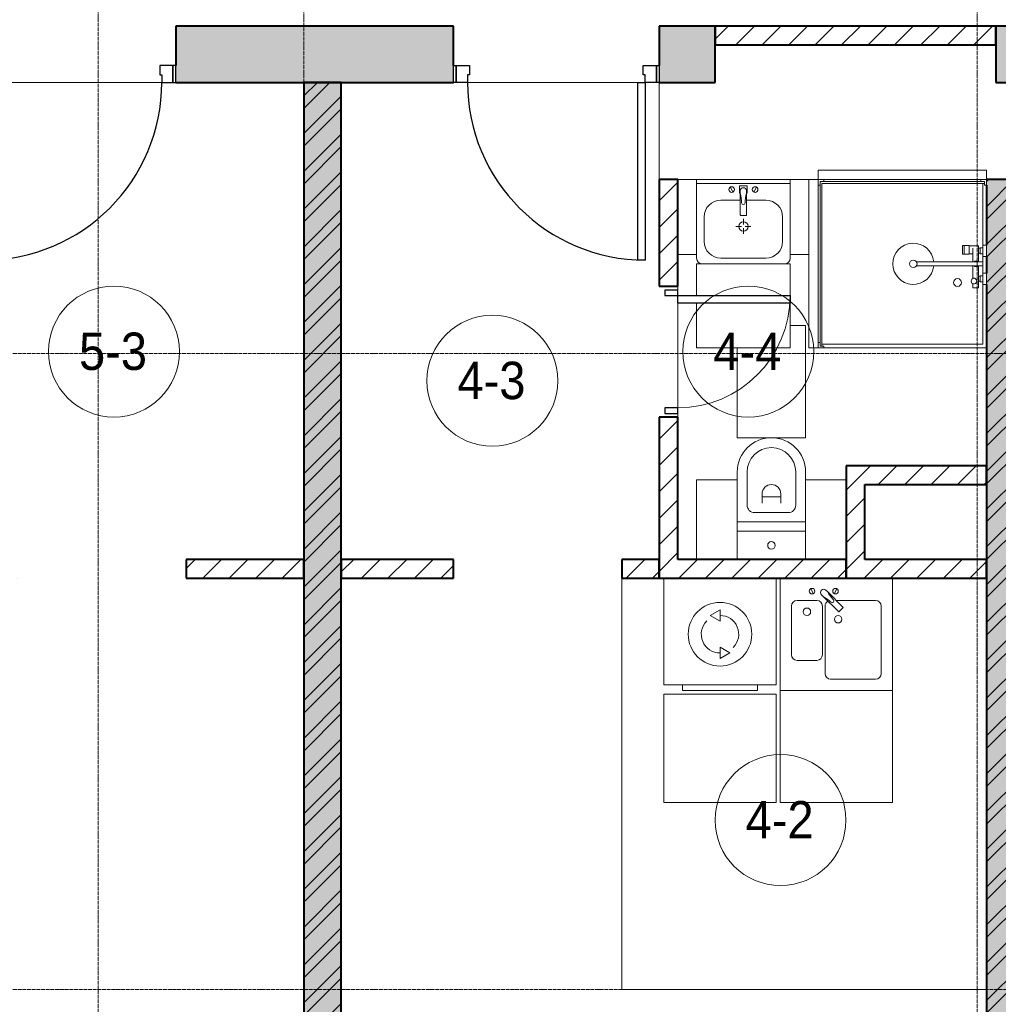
# Model space of a CAD drawing. Header units: millimetres. Extents: x 5617 to 143375, y 7718 to 186221.
# Tile 45 of 106: x 44487 to 49719, y 18722 to 23985. Entities that reach past the tile are written whole.
import ezdxf

# ---------------------------------------------------------------- set-up
doc = ezdxf.new("R2010")
doc.units = ezdxf.units.MM
doc.linetypes.add('ADSK_Линия сетки', pattern=[25, 20, -2.5, 0, -2.5])
doc.linetypes.add('Линия сетки', pattern=[25, 20, -2.5, 0, -2.5])
for name, color, linetype, lineweight in [('Двери', 7, 'Continuous', 18), ('Каркас_Импост', 7, 'Continuous', 30), ('Марки помещений', 7, 'Continuous', 20), ('Мебель', 7, 'Continuous', 18), ('Монтажный зазор', 7, 'Continuous', 30), ('Оси', 7, 'Continuous', 9), ('Панель', 7, 'Continuous', 30), ('Перекрытия', 7, 'Continuous', 18), ('Сантехнические приборы', 7, 'Continuous', 18), ('Стены', 7, 'Continuous', 18), ('Стены разрез', 7, 'Continuous', 40), ('Электрооборудование', 7, 'Continuous', 18)]:
    doc.layers.add(name, color=color, linetype=linetype, lineweight=lineweight)
doc.styles.add('Arial_3', font='arial.ttf', dxfattribs={"width": 0.9, "height": 200})
pattern_1 = [(50, (0, 0), (218.62117, -19.1268), [22.86, -251.46]), (355, (0, 0), (-42.29187, 229.2684), [18.288, -201.168]), (100.451, (18.22, -1.6), (176.33107, 210.13963), [19.428, -213.708]), (46.184, (0, 60.96), (325.29495, -50.45164), [34.29, -377.19]), (96.636, (27.1, 56.76), (284.883, 296.9127), [29.142, -320.562]), (351.184, (0, 60.96), (284.8858, 296.9107), [27.432, -301.752]), (21, (30.48, 45.72), (181.93753, -122.71832), [22.86, -251.46]), (326, (30.48, 45.72), (74.16223, 221.0262), [18.288, -201.168]), (71.451, (45.64, 35.5), (256.10035, 98.30526), [19.428, -213.708]), (37.5, (0, 0), (3.70639, 101.465895), [3.353, -195.377, 3.353, -200.863, -201.93]), (37.5, (0, 0), (3.70639, 101.465895), [-402.946, 3.353, -198.577]), (7.5, (0, 0), (80.18358, 120.21653), [3.353, -113.081, 3.353, -190.805, -76.962]), (7.5, (0, 0), (80.18358, 120.21653), [-310.591, 3.353, -73.609]), (327.5, (-67.97, 0), (162.708646, -6.87497), [3.353, -72.847, 3.353, -234.391, -315.468]), (327.5, (-67.97, 0), (162.708646, -6.87497), [-313.944, 3.353, -312.115]), (317.5, (-98.45, 0), (177.75468, 30.51183), [3.353, -95.707, 3.353, -154.534, -224.028]), (317.5, (-98.45, 0), (177.75468, 30.51183), [-256.946, 3.353, -220.675])]
pattern_2 = [(45, (0, 0), (-101.02788, 101.02788), []), (45, (67.35, 0), (-101.02788, 101.02788), [])]
pattern_3 = [(45, (0, 0), (-70.71068, 70.71068), [])]

# ---------------------------------------------------------------- blocks, each defined once
blk = doc.blocks.new('101_Дверь_Однопольная - _НЧ_Мет_900х2100_Квартира_Пр-3835139-МКСС_К4_L08_28_500_')
at = {"layer": 'Каркас_Импост', "color": 253, "true_color": 0xaaaaaa}
for p, q in [((-535, 150), (-475, 150)), ((-535, 60), (-535, 150)), ((-475, 150), (-475, 110)), ((-475, 110), (-465, 110)), ((-465, 110), (-465, 60)), ((465, 110), (475, 110)), ((465, 60), (465, 110)), ((475, 150), (535, 150)), ((475, 110), (475, 150)), ((535, 150), (535, 60)), ((-465, 60), (-535, 60)), ((535, 60), (465, 60))]:
    blk.add_line(p, q, dxfattribs=at)
at = {"layer": 'Монтажный зазор', "color": 253, "true_color": 0xaaaaaa}
for p, q in [((-550, 150), (-535, 150)), ((-550, 60), (-550, 150)), ((-535, 150), (-535, 60)), ((535, 60), (535, 150)), ((535, 150), (550, 150)), ((550, 150), (550, 60)), ((-535, 60), (-550, 60)), ((550, 60), (535, 60))]:
    blk.add_line(p, q, dxfattribs=at)
at = {"layer": 'Панель', "color": 253, "true_color": 0xaaaaaa}
for p, q in [((-475, 1100), (-435, 1100)), ((-475, 150), (-475, 1100)), ((-435, 1100), (-435, 150)), ((-435, 150), (-475, 150))]:
    blk.add_line(p, q, dxfattribs=at)
blk.add_arc((-475, 150), 950, 0, 90, dxfattribs=at)
blk = doc.blocks.new('MR_Унитаз напольный - Санузел с ванной-2515844-МКСС_К4_L08_28_500_')
at = {"layer": 'Сантехнические приборы', "color": 253, "true_color": 0xaaaaaa}
for p, q in [((-182.5, 200), (-182.5, 50)), ((182.5, 50), (182.5, 200)), ((-182.5, 50), (182.5, 50)), ((182.5, 50), (-182.5, 50)), ((-182.5, 50), (-182.5, 0)), ((-182.5, 0), (182.5, 0)), ((182.5, 0), (182.5, 50)), ((182.5, 0), (-182.5, 0)), ((-182.5, 0), (-182.5, -267.5)), ((-90, -50), (90, -50)), ((182.5, -267.5), (182.5, 0)), ((-130, -267.5), (-130, -90)), ((-50, -150), (-50, -100)), ((50, -100), (50, -150)), ((130, -90), (130, -267.5)), ((-50, -135), (50, -135))]:
    blk.add_line(p, q, dxfattribs=at)
for centre, radius, start, end in [((0, 125), 20, 0, 180), ((0, 125), 20, 180, 0), ((-90, -90), 40, 90, 180), ((90, -90), 40, 360, 90), ((0, -150), 50, 180, 0), ((0, -267.5), 182.5, 180, 360), ((0, -267.5), 130, 180, 0)]:
    blk.add_arc(centre, radius, start, end, dxfattribs=at)
blk = doc.blocks.new('MR_Зона обслуживания - MR_Зона обслуживания-V54-МКСС_К4_L08_28_500_')
at = {"layer": 'Мебель', "lineweight": 9}
for p, q in [((182.5, 0), (-182.5, 0)), ((-182.5, 0), (-182.5, -600)), ((182.5, -480), (182.5, 0)), ((-182.5, -600), (-100, -600))]:
    blk.add_line(p, q, dxfattribs=at)
blk = doc.blocks.new('MR_Зона обслуживания - MR_Зона обслуживания-2638729-МКСС_К4_L08_28_500_')
at = {"layer": 'Мебель', "lineweight": 9}
for p, q in [((108.75, -425), (108.75, 0)), ((-108.75, -425), (108.75, -425))]:
    blk.add_line(p, q, dxfattribs=at)
blk = doc.blocks.new('MR_Зона обслуживания - MR_Зона обслуживания-V2-МКСС_К4_L08_28_500_')
at = {"layer": 'Мебель', "lineweight": 9}
blk.add_line((-108.75, -425), (108.75, -425), dxfattribs=at)
blk = doc.blocks.new('MR_Стиральная машина - Стиральная машина_600-V11-МКСС_К4_L08_28_500_')
at = {"layer": 'Электрооборудование', "color": 253, "true_color": 0xaaaaaa}
for p, q in [((-300, 0), (-300, -570)), ((300, -570), (300, 0)), ((0, -170), (-52, -200)), ((-52, -200), (0, -230)), ((0, -230), (0, -170)), ((0, -370), (0, -430)), ((52, -400), (0, -370)), ((0, -430), (52, -400)), ((-300, -570), (300, -570)), ((-200, -570), (-200, -600)), ((200, -600), (200, -570)), ((-200, -600), (200, -600))]:
    blk.add_line(p, q, dxfattribs=at)
for radius, start, end in [(170, 360, 180), (100, 315, 90), (100, 135, 270), (170, 180, 360)]:
    blk.add_arc((0, -300), radius, start, end, dxfattribs=at)
blk = doc.blocks.new('MR_Зона обслуживания - MR_Зона обслуживания-2638756-МКСС_К4_L08_28_500_')
at = {"layer": 'Мебель', "lineweight": 9}
for p, q in [((300, 0), (-300, 0)), ((-300, 0), (-300, -580)), ((300, -580), (300, 0)), ((-300, -580), (300, -580))]:
    blk.add_line(p, q, dxfattribs=at)
blk = doc.blocks.new('MR_Душевой поддон - Санузел с душем_900х900-V40-МКСС_К4_L08_28_500_')
at = {"layer": 'Сантехнические приборы', "color": 253, "true_color": 0xaaaaaa}
for p, q in [((-70, 0), (-100, 0)), ((-70, -10), (-70, 0)), ((310, 0), (250.2, 0)), ((250.2, 0), (250.2, -20)), ((310, -20), (310, 0)), ((459.8, 0), (400, 0)), ((400, 0), (400, -20)), ((459.8, -20), (459.8, 0)), ((-100, -30), (-90, -30)), ((-90, -30), (-90, -10)), ((-90, -10), (-70, -10)), ((-80, -10), (-90, -10)), ((-90, -10), (-90, -890)), ((-80, -880), (-80, -10)), ((250.2, -20), (-80, -20)), ((250.2, -20), (310, -20)), ((266.7, -42), (253.8, -42)), ((253.8, -42), (253.8, -92.5)), ((296, -20), (264, -20)), ((264, -20), (264, -34)), ((264, -34), (296, -34)), ((293.6, -34), (266.7, -34)), ((266.7, -34), (266.7, -42)), ((338.7, -42), (266.7, -42)), ((266.7, -42), (293.6, -42)), ((293.6, -42), (293.6, -34)), ((296, -34), (296, -20)), ((338.7, -20), (310, -20)), ((361.3, -20), (338.7, -20)), ((338.7, -20), (338.7, -375.1)), ((400, -20), (361.3, -20)), ((361.3, -375.1), (361.3, -20)), ((479.1, -42), (361.3, -42)), ((400, -20), (459.8, -20)), ((446, -20), (414, -20)), ((414, -20), (414, -34)), ((414, -34), (446, -34)), ((443.3, -34), (416.4, -34)), ((416.4, -34), (416.4, -42)), ((416.4, -42), (443.3, -42)), ((443.3, -42), (443.3, -34)), ((446, -34), (446, -20)), ((780, -20), (459.8, -20)), ((479.1, -73.7), (479.1, -42)), ((780, -880), (780, -20)), ((800, -870), (800, 0)), ((298.9, -92.5), (251.9, -92.5)), ((251.9, -92.5), (251.9, -120)), ((253.8, -92.5), (296.6, -92.5)), ((266.7, -73.7), (338.7, -73.7)), ((296.6, -92.5), (296.6, -73.7)), ((298.9, -120), (298.9, -92.5)), ((361.3, -73.7), (428.7, -73.7)), ((455.7, -73.7), (479.1, -73.7)), ((251.9, -120), (298.9, -120)), ((298.9, -120), (251.9, -120)), ((251.9, -120), (251.9, -129.1)), ((251.9, -129.1), (298.9, -129.1)), ((298.9, -129.1), (298.9, -120)), ((-90, -870), (-100, -870)), ((-90, -890), (-90, -870)), ((-70, -890), (-90, -890)), ((-90, -890), (790, -890)), ((790, -880), (-80, -880)), ((-70, -900), (-70, -890)), ((790, -890), (770, -890)), ((770, -890), (770, -900)), ((800, -870), (790, -870)), ((790, -870), (790, -890)), ((790, -890), (790, -880)), ((800, -900), (800, -870))]:
    blk.add_line(p, q, dxfattribs=at)
for centre, radius, start, end in [((350, -56.1), 15.5, 137.0093, 222.9907), ((350, -56.1), 15.5, 317.0093, 42.9907), ((442.2, -67.2), 15, 334.0483, 205.9517), ((442.2, -67.2), 15, 0, 180), ((442.2, -67.2), 15, 180, 360), ((450, -155.2), 20.9, 0, 180), ((450, -155.2), 20.9, 180, 0), ((350, -391.5), 110, 95.916, 84.084), ((350, -391.5), 20, 0, 180), ((350, -391.5), 20, 180, 360), ((350, -391.5), 20, 55.4667, 124.5333)]:
    blk.add_arc(centre, radius, start, end, dxfattribs=at)
blk = doc.blocks.new('MR_Зона обслуживания - MR_Зона обслуживания-2638758-МКСС_К4_L08_28_500_')
at = {"layer": 'Мебель', "lineweight": 9}
for p, q in [((450, 0), (-450, 0)), ((-450, 0), (-450, -50)), ((450, -50), (450, 0)), ((-450, -50), (450, -50))]:
    blk.add_line(p, q, dxfattribs=at)
blk = doc.blocks.new('MR_Тумба-Умывальник с зеркалом - Тумба-умывальник_500-V12-МКСС_К4_L08_28_500_')
at = {"layer": 'Сантехнические приборы', "color": 253, "true_color": 0xaaaaaa}
for p, q in [((250, 0), (-250, 0)), ((-250, -20), (250, -20)), ((-69.7, -39.8), (-55.6, -66.3)), ((20, -33.1), (-20, -33.1)), ((-20, -33.1), (-20, -73.1)), ((20, -73.1), (20, -33.1)), ((69.7, -39.8), (55.6, -66.3)), ((-20, -73.1), (-17, -73.1)), ((-17, -60), (-17, -73.1)), ((-17, -73.1), (-17, -187.9)), ((17, -73.1), (17, -60)), ((17, -187.9), (17, -73.1)), ((17, -73.1), (20, -73.1)), ((-17, -110), (-120, -110)), ((120, -110), (17, -110)), ((-210, -200), (-210, -330)), ((-14, -190.9), (14, -190.9)), ((0, -210), (0, -240)), ((210, -330), (210, -200)), ((-10, -250), (-40, -250)), ((0, -290), (0, -260)), ((40, -250), (10, -250)), ((-250, -400), (-250, -420)), ((-120, -420), (120, -420)), ((250, -420), (250, -400))]:
    blk.add_line(p, q, dxfattribs=at)
for centre, radius, start, end in [((-62.7, -53.1), 15, 360, 180), ((0, -60), 17, 360, 180), ((62.7, -53.1), 15, 360, 180), ((-62.7, -53.1), 15, 180, 360), ((-217.6, -129.9), 208.5, 1.5946, 15.8177), ((217.6, -129.9), 208.5, 164.1823, 178.4054), ((62.7, -53.1), 15, 180, 360), ((-120, -200), 90, 90, 180), ((0, -124.1), 9.19, 180, 360), ((120, -200), 90, 360, 90), ((-14, -187.9), 3, 180, 270), ((-14, -187.9), 3, 195, 255), ((14, -187.9), 3, 270, 0), ((14, -187.9), 3, 285, 345), ((0, -250), 25, 0, 180), ((0, -250), 25, 180, 0), ((-120, -330), 90, 180, 270), ((120, -330), 90, 270, 360), ((-220, -420), 30, 180, 270), ((220, -420), 30, 270, 360)]:
    blk.add_arc(centre, radius, start, end, dxfattribs=at)
blk = doc.blocks.new('MR_Зона обслуживания - MR_Зона обслуживания-V55-МКСС_К4_L08_28_500_')
at = {"layer": 'Мебель', "lineweight": 9}
for p, q in [((250, 0), (-250, 0)), ((-250, 0), (-250, -170)), ((250, -170), (250, 0)), ((-250, -210), (-250, -450)), ((250, -450), (250, -210)), ((-250, -450), (250, -450))]:
    blk.add_line(p, q, dxfattribs=at)
blk = doc.blocks.new('MR_Зона обслуживания - MR_Зона обслуживания-V56-МКСС_К4_L08_28_500_')
at = {"layer": 'Мебель', "lineweight": 9}
for p, q in [((50, 0), (-50, 0)), ((-50, 0), (-50, -400)), ((-50, -400), (50, -400))]:
    blk.add_line(p, q, dxfattribs=at)
blk = doc.blocks.new('MR_Зона обслуживания - MR_Зона обслуживания-V57-МКСС_К4_L08_28_500_')
at = {"layer": 'Мебель', "lineweight": 9}
for p, q in [((50, 0), (-50, 0)), ((50, -400), (50, 0)), ((-50, -400), (50, -400))]:
    blk.add_line(p, q, dxfattribs=at)
blk = doc.blocks.new('MR_Мойка - Кухонная мойка-V1-МКСС_К4_L08_28_500_')
at = {"layer": 'Сантехнические приборы', "color": 253, "true_color": 0xaaaaaa}
for p, q in [((-300, 50), (-300, -550)), ((-300, 50), (-300, -550)), ((300, -550), (300, 50)), ((-136.7, -6.7), (-122.6, -33.3)), ((-79, -39), (-69.8, -48.2)), ((-69.8, -48.2), (11.4, -129.4)), ((-45.7, -24.2), (-55, -14.9)), ((35.5, -105.4), (-45.7, -24.2)), ((2.7, -6.7), (-11.4, -33.3)), ((-240, -100), (-240, -360)), ((-104, -70), (-210, -70)), ((-74, -360), (-74, -100)), ((-60, -100), (-60, -460)), ((210, -70), (0.1, -70)), ((240, -460), (240, -100)), ((15.7, -129.4), (35.5, -109.6)), ((-210, -390), (-104, -390)), ((-30, -490), (210, -490)), ((-300, -550), (300, -550))]:
    blk.add_line(p, q, dxfattribs=at)
for centre, radius, start, end in [((-129.7, -20), 15, 360, 180), ((-129.7, -20), 15, 180, 360), ((-67, -26.9), 17, 45, 225), ((-171.5, -230.2), 208.5, 46.5946, 60.8177), ((136.3, 77.5), 208.5, 209.1823, 223.4054), ((-4.3, -20), 15, 360, 180), ((-4.3, -20), 15, 180, 360), ((-210, -100), 30, 90, 180), ((-104, -100), 30, 360, 90), ((-30, -100), 30, 118.5511, 180), ((-21.7, -72.3), 9.19, 225, 45), ((210, -100), 30, 360, 90), ((-157, -130), 20, 360, 180), ((-157, -130), 20, 180, 360), ((10, -170), 20, 360, 180), ((13.5, -127.3), 3, 225, 315), ((13.5, -127.3), 3, 225, 315), ((33.3, -107.5), 3, 315, 45), ((33.3, -107.5), 3, 315, 45), ((10, -170), 20, 180, 360), ((-210, -360), 30, 180, 270), ((-104, -360), 30, 270, 360), ((-30, -460), 30, 180, 270), ((210, -460), 30, 270, 360)]:
    blk.add_arc(centre, radius, start, end, dxfattribs=at)
blk = doc.blocks.new('MR_Зона обслуживания - MR_Зона обслуживания-2638748-МКСС_К4_L08_28_500_')
at = {"layer": 'Мебель', "lineweight": 9}
for p, q in [((300, 0), (-300, 0)), ((-300, 0), (-300, -600)), ((300, -600), (300, 0)), ((-300, -600), (300, -600))]:
    blk.add_line(p, q, dxfattribs=at)
blk = doc.blocks.new('A_DOR_Door - Вн_3_Одинарная_700x2100-2908074-МКСС_К4_L08_28_500_')
at = {"layer": 'Двери', "color": 253, "lineweight": 30, "true_color": 0xaaaaaa}
for p, q in [((-300, 50), (-300, 650)), ((-300, 650), (-260, 650)), ((-300, 50), (-300, 650)), ((-260, 650), (-260, 50)), ((-330, 50), (-330, -20)), ((-300, 50), (-330, 50)), ((-260, 50), (-300, 50)), ((-300, -20), (-300, 50)), ((330, 50), (300, 50)), ((300, 50), (300, -20)), ((330, -20), (330, 50)), ((-330, -20), (-300, -20)), ((300, -20), (330, -20))]:
    blk.add_line(p, q, dxfattribs=at)
at = {"layer": 'Двери', "color": 254, "lineweight": 9, "true_color": 0xd4d4d4}
blk.add_arc((-300, 50), 600, 360, 90, dxfattribs=at)
blk = doc.blocks.new('101_Дверь_Однопольная - _НЧ_Мет_900х2100_Квартира_Л-3835145-МКСС_К4_L08_28_500_')
at = {"layer": 'Каркас_Импост', "color": 253, "true_color": 0xaaaaaa}
for p, q in [((-475, 150), (-535, 150)), ((-535, 150), (-535, 60)), ((-475, 110), (-475, 150)), ((-465, 110), (-475, 110)), ((-465, 60), (-465, 110)), ((475, 110), (465, 110)), ((465, 110), (465, 60)), ((535, 150), (475, 150)), ((475, 150), (475, 110)), ((535, 60), (535, 150)), ((-535, 60), (-465, 60)), ((465, 60), (535, 60))]:
    blk.add_line(p, q, dxfattribs=at)
at = {"layer": 'Монтажный зазор', "color": 253, "true_color": 0xaaaaaa}
for p, q in [((-535, 150), (-550, 150)), ((-550, 150), (-550, 60)), ((-535, 60), (-535, 150)), ((550, 150), (535, 150)), ((535, 150), (535, 60)), ((550, 60), (550, 150)), ((-550, 60), (-535, 60)), ((535, 60), (550, 60))]:
    blk.add_line(p, q, dxfattribs=at)
at = {"layer": 'Панель', "color": 253, "true_color": 0xaaaaaa}
for p, q in [((475, 1100), (435, 1100)), ((435, 1100), (435, 150)), ((475, 150), (475, 1100)), ((435, 150), (475, 150))]:
    blk.add_line(p, q, dxfattribs=at)
blk.add_arc((475, 150), 950, 90, 180, dxfattribs=at)
blk = doc.blocks.new('135_SLK_K4_AR_rvt-1-МКСС_К4_L08_28_500_')
at = {"layer": 'Стены разрез', "lineweight": 18, "true_color": 0xcbcbcb}
h = blk.add_hatch(color=9, dxfattribs=at)
h.paths.add_polyline_path([(102361.7, 23650), (102565, 23650), (102565, 23950), (102190, 23950), (102190, 23650)])
h.paths.add_polyline_path([(103945.7, 23650), (105150, 23650), (105150, 23950), (103665, 23950), (103665, 23650)])
h.paths.add_polyline_path([(106321.7, 23650), (106550, 23650), (106550, 23950), (106250, 23950), (106250, 23650)])
at = {"layer": 'Стены разрез', "lineweight": 9, "true_color": 0xaaaaaa}
h = blk.add_hatch(dxfattribs=at)
h.set_pattern_fill('FP_3', color=253, style=0, pattern_type=2)
h.set_pattern_definition(pattern_3)
h.paths.add_polyline_path([(108050, 23850), (108050, 23950), (106550, 23950), (106550, 23850), (107113.7, 23850)])
at = {"layer": 'Стены разрез', "lineweight": 18, "true_color": 0xcbcbcb}
h = blk.add_hatch(color=9, dxfattribs=at)
h.paths.add_polyline_path([(108050, 23650), (108775, 23650), (108775, 23950), (108050, 23950)])
h.paths.add_polyline_path([(110050, 23650), (110050, 23950), (109875, 23950), (109875, 23650)])
at = {"layer": 'Стены разрез', "lineweight": 9, "true_color": 0xaaaaaa}
h = blk.add_hatch(dxfattribs=at)
h.set_pattern_fill('FP_1', color=253, style=0, pattern_type=2)
h.set_pattern_definition(pattern_1)
h.paths.add_polyline_path([(104350, 16100), (104550, 16100), (104550, 23650), (104350, 23650), (104350, 16976)])
h = blk.add_hatch(dxfattribs=at)
h.set_pattern_fill('FP_2', color=253, style=0, pattern_type=2)
h.set_pattern_definition(pattern_2)
h.paths.add_polyline_path([(104350, 16100), (104550, 16100), (104550, 23650), (104350, 23650), (104350, 16976)])
h = blk.add_hatch(dxfattribs=at)
h.set_pattern_fill('FP_3', color=253, style=0, pattern_type=2)
h.set_pattern_definition(pattern_3)
h.paths.add_polyline_path([(106350, 21000), (106350, 21860), (106250, 21860), (106250, 21000), (106321.7, 21000)])
h.paths.add_polyline_path([(106250, 22560), (106350, 22560), (106350, 23130), (106250, 23130), (106250, 22955.5)])
h = blk.add_hatch(dxfattribs=at)
h.set_pattern_fill('FP_1', color=253, style=0, pattern_type=2)
h.set_pattern_definition(pattern_1)
h.paths.add_polyline_path([(108000, 16100), (108200, 16100), (108200, 23130), (108000, 23130), (108000, 16976)])
h = blk.add_hatch(dxfattribs=at)
h.set_pattern_fill('FP_2', color=253, style=0, pattern_type=2)
h.set_pattern_definition(pattern_2)
h.paths.add_polyline_path([(108000, 16100), (108200, 16100), (108200, 23130), (108000, 23130), (108000, 16976)])
h = blk.add_hatch(dxfattribs=at)
h.set_pattern_fill('FP_3', color=253, style=0, pattern_type=2)
h.set_pattern_definition(pattern_3)
h.paths.add_polyline_path([(108000, 21500), (108000, 21600), (107250, 21600), (107250, 21500), (107905.7, 21500)])
h = blk.add_hatch(dxfattribs=at)
h.set_pattern_fill('FP_3', color=253, style=0, pattern_type=2)
h.set_pattern_definition(pattern_3)
h.paths.add_polyline_path([(107250, 21100), (107350, 21100), (107350, 21500), (107250, 21500), (107250, 21161.7)])
h = blk.add_hatch(dxfattribs=at)
h.set_pattern_fill('FP_3', color=253, style=0, pattern_type=2)
h.set_pattern_definition(pattern_3)
h.paths.add_polyline_path([(104350, 21000), (104350, 21100), (103720, 21100), (103720, 21000)])
h.paths.add_polyline_path([(102820, 21000), (102820, 21100), (102490, 21100), (102490, 21000)])
h = blk.add_hatch(dxfattribs=at)
h.set_pattern_fill('FP_3', color=253, style=0, pattern_type=2)
h.set_pattern_definition(pattern_3)
h.paths.add_polyline_path([(106250, 21000), (106250, 21100), (106050, 21100), (106050, 21000)])
h.paths.add_polyline_path([(104550, 21000), (105150, 21000), (105150, 21100), (104550, 21100)])
h = blk.add_hatch(dxfattribs=at)
h.set_pattern_fill('FP_3', color=253, style=0, pattern_type=2)
h.set_pattern_definition(pattern_3)
h.paths.add_polyline_path([(106915.7, 21000), (107250, 21000), (107250, 21100), (106350, 21100), (106350, 21000), (106717.7, 21000)])
h = blk.add_hatch(dxfattribs=at)
h.set_pattern_fill('FP_3', color=253, style=0, pattern_type=2)
h.set_pattern_definition(pattern_3)
h.paths.add_polyline_path([(108000, 21000), (108000, 21100), (107250, 21100), (107250, 21000), (107905.7, 21000)])
at = {"layer": 'Перекрытия', "color": 253, "true_color": 0xaaaaaa}
for p, q in [((103664.8, 23740), (103664.8, 23950)), ((103590, 23650), (102680, 23650)), ((102680, 23650), (103590, 23650)), ((106135, 23650), (105225, 23650)), ((105225, 23650), (106135, 23650)), ((106250, 23130), (106250, 23650)), ((106950, 23130), (106450, 23130)), ((106350, 22540), (106350, 22560)), ((106350, 22560), (106350, 22540)), ((106350, 21910), (106350, 22470)), ((106350, 22470), (106350, 21910)), ((106350, 21860), (106350, 21880)), ((106350, 21880), (106350, 21860))]:
    blk.add_line(p, q, dxfattribs=at)
at = {"layer": 'Стены', "color": 253, "true_color": 0xaaaaaa}
for p, q in [((106050, 18800), (106050, 21000)), ((106050.8, 21000), (106050.8, 18800.8)), ((106050, 18800), (106050.8, 18800)), ((106050.8, 18800.8), (108000, 18800.8)), ((108000, 18800), (106050.8, 18800))]:
    blk.add_line(p, q, dxfattribs=at)
at = {"layer": 'Стены разрез', "color": 253, "true_color": 0xaaaaaa}
for p, q in [((105150, 23950), (103665, 23950)), ((103665, 23950), (103665, 23740)), ((105150, 23740), (105150, 23950)), ((106550, 23950), (106250, 23950)), ((106250, 23950), (106250, 23740)), ((106550, 23650), (106550, 23950)), ((108050, 23950), (106550, 23950)), ((106550, 23950), (106550, 23850)), ((108775, 23950), (108050, 23950)), ((108050, 23950), (108050, 23650)), ((108050, 23850), (108050, 23950)), ((106550, 23850), (108050, 23850)), ((103665, 23650), (105150, 23650)), ((104550, 23650), (104350, 23650)), ((104350, 23650), (104350, 16100)), ((104550, 16100), (104550, 23650)), ((106250, 23650), (106550, 23650)), ((108050, 23650), (108775, 23650)), ((106250, 23130), (106250, 22560)), ((106350, 23130), (106250, 23130)), ((106350, 22560), (106350, 23130)), ((108200, 23130), (108000, 23130)), ((108000, 23100), (108000, 22779.8)), ((108000, 22720), (108000, 22630)), ((106250, 22560), (106350, 22560)), ((108000, 22570.2), (108000, 16100)), ((106250, 21860), (106250, 21000)), ((106350, 21860), (106250, 21860)), ((106350, 21100), (106350, 21860)), ((108000, 21600), (107250, 21600)), ((107250, 21600), (107250, 21500)), ((108000, 21500), (108000, 21600)), ((107250, 21500), (107250, 21100)), ((107350, 21100), (107350, 21500)), ((107350, 21500), (108000, 21500)), ((104350, 21100), (103720, 21100)), ((103720, 21100), (103720, 21000)), ((104350, 21000), (104350, 21100)), ((105150, 21100), (104550, 21100)), ((104550, 21100), (104550, 21000)), ((105150, 21000), (105150, 21100)), ((106250, 21100), (106050, 21100)), ((106050, 21100), (106050, 21000)), ((106250, 21000), (106250, 21100)), ((107250, 21100), (106350, 21100)), ((107250, 21000), (107250, 21100)), ((107250, 21100), (107250, 21000)), ((108000, 21100), (107350, 21100)), ((108000, 21000), (108000, 21100)), ((103720, 21000), (104350, 21000)), ((104550, 21000), (105150, 21000)), ((106050, 21000), (106250, 21000)), ((106250, 21000), (106350, 21000)), ((106350, 21000), (107250, 21000)), ((107250, 21000), (108000, 21000))]:
    blk.add_line(p, q, dxfattribs=at)
at = {"layer": 'Двери', "color": 253, "lineweight": 18, "true_color": 0xaaaaaa}
for name, p, rotation in [('101_Дверь_Однопольная - _НЧ_Мет_900х2100_Квартира_Л-3835145-МКСС_К4_L08_28_500_', (103115, 23800), 180), ('101_Дверь_Однопольная - _НЧ_Мет_900х2100_Квартира_Пр-3835139-МКСС_К4_L08_28_500_', (105700, 23800), 180), ('A_DOR_Door - Вн_3_Одинарная_700x2100-2908074-МКСС_К4_L08_28_500_', (106300, 22210), 270)]:
    blk.add_blockref(name, p, dxfattribs=dict(at, rotation=rotation))
at = {"layer": 'Мебель', "color": 253, "lineweight": 18, "true_color": 0xaaaaaa}
for name, p, rotation in [('MR_Зона обслуживания - MR_Зона обслуживания-2638758-МКСС_К4_L08_28_500_', (107550, 23130), 180), ('MR_Зона обслуживания - MR_Зона обслуживания-2638758-МКСС_К4_L08_28_500_', (107100, 22680), 270), ('MR_Зона обслуживания - MR_Зона обслуживания-V54-МКСС_К4_L08_28_500_', (106850, 21750), 180), ('MR_Зона обслуживания - MR_Зона обслуживания-2638729-МКСС_К4_L08_28_500_', (106558.8, 21100), 180), ('MR_Зона обслуживания - MR_Зона обслуживания-V2-МКСС_К4_L08_28_500_', (107141.3, 21100), 180)]:
    blk.add_blockref(name, p, dxfattribs=dict(at, rotation=rotation))
for name, p in [('MR_Зона обслуживания - MR_Зона обслуживания-V57-МКСС_К4_L08_28_500_', (106400, 23130)), ('MR_Зона обслуживания - MR_Зона обслуживания-V56-МКСС_К4_L08_28_500_', (107000, 23130)), ('MR_Зона обслуживания - MR_Зона обслуживания-V55-МКСС_К4_L08_28_500_', (106700, 22680)), ('MR_Зона обслуживания - MR_Зона обслуживания-2638756-МКСС_К4_L08_28_500_', (106575, 20380)), ('MR_Зона обслуживания - MR_Зона обслуживания-2638748-МКСС_К4_L08_28_500_', (107196.7, 20400))]:
    blk.add_blockref(name, p, dxfattribs=at)
at = {"layer": 'Сантехнические приборы', "color": 253, "lineweight": 18, "true_color": 0xaaaaaa}
for name, p in [('MR_Тумба-Умывальник с зеркалом - Тумба-умывальник_500-V12-МКСС_К4_L08_28_500_', (106700, 23130)), ('MR_Мойка - Кухонная мойка-V1-МКСС_К4_L08_28_500_', (107196.7, 20950))]:
    blk.add_blockref(name, p, dxfattribs=at)
for name, p, rotation in [('MR_Душевой поддон - Санузел с душем_900х900-V40-МКСС_К4_L08_28_500_', (108000, 23030), 270), ('MR_Унитаз напольный - Санузел с ванной-2515844-МКСС_К4_L08_28_500_', (106850, 21300), 180)]:
    blk.add_blockref(name, p, dxfattribs=dict(at, rotation=rotation))
at = {"layer": 'Электрооборудование', "color": 253, "lineweight": 18, "true_color": 0xaaaaaa}
blk.add_blockref('MR_Стиральная машина - Стиральная машина_600-V11-МКСС_К4_L08_28_500_', (106575, 21000), dxfattribs=at)
blk = doc.blocks.new('050_Марка_Помещение - Номер-620969-МКСС_К4_L08_28_500_')
at = {"layer": 'Марки помещений'}
blk.add_circle((0, 0), 3.5, dxfattribs=at)

msp = doc.modelspace()

# ---------------------------------------------------------------- linework, layer by layer
at = {"layer": 'Оси', "linetype": 'Линия сетки'}
for p, q in [((44906.2, 12025.7), (44906.2, 33150)), ((46006.2, 12025.7), (46006.2, 33150)), ((49606.2, 12025.7), (49606.2, 33150))]:
    msp.add_line(p, q, dxfattribs=at)
at = {"layer": 'Оси', "linetype": 'ADSK_Линия сетки'}
for p, q in [((78406.2, 22200), (26144.7, 22200)), ((78406.2, 18800), (26144.7, 18800))]:
    msp.add_line(p, q, dxfattribs=at)

# ---------------------------------------------------------------- block references
at = {"lineweight": 5}
msp.add_blockref('135_SLK_K4_AR_rvt-1-МКСС_К4_L08_28_500_', (-58343.8, 0), dxfattribs=at)
at = {"layer": 'Марки помещений', "xscale": 99.99999999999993, "yscale": 99.99999999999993, "zscale": 99.99999999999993}
for p in [(44990.5, 22210.9), (48382.1, 22210.9), (47014, 22055), (48554.8, 19706.4)]:
    msp.add_blockref('050_Марка_Помещение - Номер-620969-МКСС_К4_L08_28_500_', p, dxfattribs=at)

# ---------------------------------------------------------------- texts
at = {"layer": 'Марки помещений', "lineweight": 9, "char_height": 200, "width": 447.342, "attachment_point": 1, "style": 'Arial_3'}
for s, insert in [('5-3', (44804, 22312.6)), ('4-4', (48195.6, 22312.6)), ('4-3', (46827.5, 22156.7)), ('4-2', (48368.3, 19808.1))]:
    msp.add_mtext(s, dxfattribs=dict(at, insert=insert))

doc.saveas('drawing.dxf')
